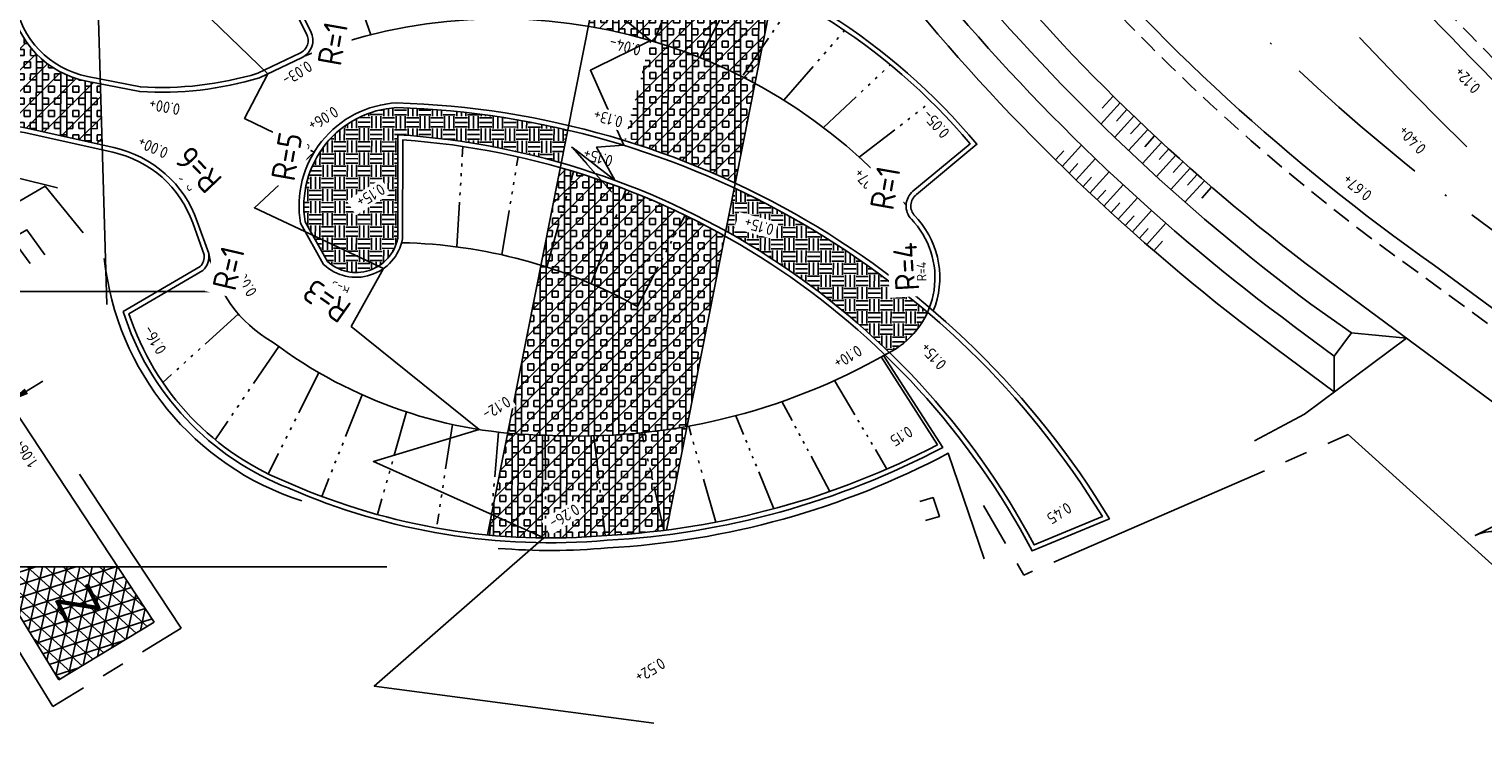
# Model space of a CAD drawing. Header units: metres. Extents: x 121793 to 127505, y 451003 to 453667.
# Tile 18 of 40: x 122146 to 122222, y 452541 to 452578. Entities that reach past the tile are written whole.
import ezdxf

# ---------------------------------------------------------------- set-up
doc = ezdxf.new("R2010")
doc.units = ezdxf.units.M
doc.header["$LTSCALE"] = 4
for name, pattern in [('DASHED2', [0.375, 0.25, -0.125]), ('ONTWERPAS', [3, 2, -0.5, 0, -0.5]), ('PROFIEL', [3.8999999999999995, 3, -0.3, 0.3, -0.3]), ('STIPPELFIJN', [0.375, 0.25, -0.125]), ('STREEP-4X-PUNT', [1.3100000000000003, 0.65, -0.1, 0.04, -0.1, 0.04, -0.1, 0.04, -0.1, 0.04, -0.1])]:
    doc.linetypes.add(name, pattern=pattern)
for name, color, linetype in [('A-NW-SCHEIDING-LIJN', 2, 'DASHED2'), ('WEG-AS-ONTWERP', 2, 'ONTWERPAS'), ('WEG-NW-ARCERING18', 1, 'Continuous'), ('WEG-NW-BAND-10x20', 7, 'STREEP-4X-PUNT'), ('WEG-NW-BAND-15_25', 7, 'FENCELINE1'), ('WEG-NW-BERM', 3, 'Continuous'), ('WEG-NW-HOOGTE ROTONDE', 4, 'Continuous'), ('WEG-NW-ONTGRAVEN WATERCOMPENSATIE', 1, 'Continuous'), ('WEG-NW-ONTGRAVEN WATERCOMPENSATIE KANT', 3, 'Continuous'), ('WEG-NW-STRAATBAKSTENEN', 1, 'Continuous'), ('WEG-NW-VERHARDEBERM', 42, 'STIPPELFIJN'), ('WEG-NW-VERHARDING', 42, 'Continuous'), ('WEG-NW-VERHARDINGSTYPE', 2, 'Continuous'), ('WEG-NW-WATERGANG', 5, 'Continuous'), ('WEG-NW-WERKGRENS', 10, 'PROFIEL'), ('WEG-XX-BEMATING25', 7, 'Continuous'), ('WEG-XX-HULPLIJNEN', 40, 'Continuous'), ('WEG-XX-TEKST25 RADIUS', 7, 'Continuous'), ('WEG-XX-TEKST25 RADIUS 1 op 200', 7, 'Continuous')]:
    doc.layers.add(name, color=color, linetype=linetype)
doc.layers.add('WEG-NW-HULPLIJNEN', color=40, linetype='Continuous', plot=False)
doc.styles.add('ontwerpbestand sloot WK$0$50MM-500', font='provutr.shx', dxfattribs={"height": 2.5})
doc.styles.add('ontwerpbestand sloot WK$0$DIMENSIE', font='provutr.shx')
doc.styles.add('STANDAARD', font='isocp2.shx')
doc.linetypes.add('FENCELINE1', pattern='A,6.35,-2.54,[133,ltypeshp.shx,S=2.54,R=0,X=-2.54,Y=0],-2.54,25.4', length=36.83)
doc.dimstyles.new('ontwerpbestand sloot WK$0$WVV500', dxfattribs={"dimtxt": 1.25, "dimasz": 1, "dimexe": 0, "dimexo": 2, "dimgap": 0.5, "dimtad": 1, "dimzin": 0, "dimdsep": 46, "dimtxsty": 'ontwerpbestand sloot WK$0$DIMENSIE', "dimcen": 0, "dimdle": 1.25, "dimclrd": 256, "dimclre": 256, "dimclrt": 256, "dimaunit": 2, "dimadec": 0, "dimazin": 0, "dimtfac": 1, "dimtdec": 3, "dimtix": 1, "dimtmove": 2, "dimatfit": 3, "dimfxl": 0, "dimtolj": 1, "dimtzin": 0, "dimarcsym": 0})
pattern_1 = [(359.9147, (0, 0), (0.6359446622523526, 0.6340539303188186), [0.6349999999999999, -0.6349999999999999]), (359.9147, (0.0003545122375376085, 0.2381247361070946), (0.6359446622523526, 0.6340539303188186), [0.6349999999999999, -0.6349999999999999]), (359.9147, (0.000709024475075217, 0.4762494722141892), (0.6359446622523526, 0.6340539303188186), [0.6349999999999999, -0.6349999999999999]), (89.91470000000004, (0.08020210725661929, 0.5555062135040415), (-0.6340539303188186, 0.6359446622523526), [0.6349999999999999, -0.6349999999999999]), (89.91470000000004, (0.3183268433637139, 0.5551517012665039), (-0.6340539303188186, 0.6359446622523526), [0.6349999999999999, -0.6349999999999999]), (89.91470000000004, (0.5564515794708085, 0.5547971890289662), (-0.6340539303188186, 0.6359446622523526), [0.6349999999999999, -0.6349999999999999])]
pattern_2 = [(44.91470000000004, (0, 0), (-0.560429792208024, 0.562100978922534), [])]

# ---------------------------------------------------------------- blocks, each defined once
blk = doc.blocks.new('*D93')
at = {"layer": 'Defpoints', "color": 0, "linetype": 'Continuous', "transparency": 16777216}
for p in [(122145.6411842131, 452556.8970159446), (122139.9335063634, 452555.8228669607), (122141.009492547, 452554.0638392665)]:
    blk.add_point(p, dxfattribs=at)
at = {"layer": 'WEG-XX-BEMATING25', "linetype": 'Continuous', "lineweight": -2, "transparency": 16777216}
for p, q in [((122145.4182586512, 452559.1778554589), (122146.271319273, 452559.699667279)), ((122144.5975605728, 452558.6031371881), (122144.5651980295, 452558.6560436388)), ((122139.0804457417, 452555.3010551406), (122138.22738512, 452554.7792433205)), ((122139.9658689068, 452555.7699605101), (122139.9335063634, 452555.8228669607))]:
    blk.add_line(p, q, dxfattribs=at)
at = {"layer": 'WEG-XX-BEMATING25', "linetype": 'Continuous', "transparency": 16777216}
for points in [[(122145.3312900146, 452559.3200322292), (122145.5052272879, 452559.0356786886), (122144.5651980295, 452558.6560436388)], [(122138.993477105, 452555.4432319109), (122139.1674143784, 452555.1588783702), (122139.9335063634, 452555.8228669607)]]:
    blk.add_solid(points, dxfattribs=at)
at = {"layer": 'WEG-XX-BEMATING25', "linetype": 'Continuous', "transparency": 16777216, "insert": (122142.9418161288, 452556.3935797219), "char_height": 1.25, "attachment_point": 5, "rotation": 211.45386346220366, "style": 'ontwerpbestand sloot WK$0$DIMENSIE', "bg_fill": 3, "box_fill_scale": 1.1, "bg_fill_color": 256, "bg_fill_true_color": 13158600, "bg_fill_transparency": 0}
blk.add_mtext('\\A1;5.45', dxfattribs=at)
at = {"layer": 'WEG-XX-BEMATING25', "linetype": 'Continuous', "lineweight": -2, "transparency": 16777216}
blk.add_line((122144.5651980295, 452558.6560436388), (122139.9335063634, 452555.8228669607), dxfattribs=at)

msp = doc.modelspace()

# ---------------------------------------------------------------- hatches: boundary and pattern name
at = {"layer": 'WEG-NW-ARCERING18'}
h = msp.add_hatch(dxfattribs=at)
h.set_pattern_fill('BOX', color=256, scale=0.05, angle=359.9147, style=0)
h.set_pattern_definition([(89.91470000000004, (122144.6826523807, 452583.0618400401), (-1.269998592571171, 0.001890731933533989), []), (89.91470000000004, (122145.0001520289, 452583.0613673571), (-1.269998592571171, 0.001890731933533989), []), (359.9147, (122144.6826523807, 452583.0618400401), (0.001890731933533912, 1.269998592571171), [-0.3174999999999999, 0.3174999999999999]), (359.9147, (122144.6831250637, 452583.3793396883), (0.001890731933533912, 1.269998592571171), [-0.3174999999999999, 0.3174999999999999]), (359.9147, (122144.6835977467, 452583.6968393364), (0.001890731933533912, 1.269998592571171), [0.3174999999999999, -0.3174999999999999]), (359.9147, (122144.6840704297, 452584.0143389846), (0.001890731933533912, 1.269998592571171), [0.3174999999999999, -0.3174999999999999]), (89.91470000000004, (122145.317651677, 452583.0608946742), (-1.269998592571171, 0.001890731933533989), [0.3174999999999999, -0.3174999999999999]), (89.91470000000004, (122145.6351513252, 452583.0604219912), (-1.269998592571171, 0.001890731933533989), [0.3174999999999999, -0.3174999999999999])])
edge = h.paths.add_edge_path()
edge.add_arc((122152.3329014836, 452571.8272561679), 13.86265331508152, 112.1129413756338, 130.7094385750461)
edge.add_line((122143.2913561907, 452582.3355203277), (122144.8795356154, 452582.1448858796))
edge.add_arc((122149.5219175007, 452580.2879285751), 4.999999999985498, 118.7818922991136, 158.1985420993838, ccw=False)
edge = h.paths.add_edge_path()
edge.add_arc((122144.2777225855, 452568.0518994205), 4.999999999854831, 137.7509182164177, 196.8363971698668)
edge.add_arc((122152.3329014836, 452571.8272561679), 13.86265331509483, 130.709438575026, 202.1360910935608, ccw=False)
edge.add_line((122143.2913561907, 452582.3355203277), (122144.8795356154, 452582.1448858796))
edge.add_arc((122149.5219175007, 452580.287928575), 4.999999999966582, 158.1985420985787, 258.8666788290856)
edge.add_line((122148.5564544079, 452575.3820259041), (122149.2866405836, 452575.2383280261))
edge.add_line((122149.2866405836, 452575.2383280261), (122149.3780717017, 452572.041210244))
edge.add_line((122149.3780717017, 452572.041210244), (122145.3615069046, 452572.9330294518))
edge.add_arc((122144.2777240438, 452568.0519010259), 4.999999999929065, 77.4813980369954, 137.7509430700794)
h = msp.add_hatch(dxfattribs=at)
h.set_pattern_fill('ANSI31', color=256, scale=0.25, angle=359.9147, style=0)
h.set_pattern_definition(pattern_2)
edge = h.paths.add_edge_path()
edge.add_arc((122152.3329014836, 452571.8272561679), 13.86265331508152, 112.1129413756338, 130.7094385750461)
edge.add_line((122143.2913561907, 452582.3355203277), (122144.8795356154, 452582.1448858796))
edge.add_arc((122149.5219175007, 452580.2879285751), 4.999999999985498, 118.7818922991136, 158.1985420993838, ccw=False)
edge = h.paths.add_edge_path()
edge.add_arc((122144.2777225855, 452568.0518994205), 4.999999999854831, 137.7509182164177, 196.8363971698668)
edge.add_arc((122152.3329014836, 452571.8272561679), 13.86265331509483, 130.709438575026, 202.1360910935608, ccw=False)
edge.add_line((122143.2913561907, 452582.3355203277), (122144.8795356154, 452582.1448858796))
edge.add_arc((122149.5219175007, 452580.287928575), 4.999999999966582, 158.1985420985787, 258.8666788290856)
edge.add_line((122148.5564544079, 452575.3820259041), (122149.2866405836, 452575.2383280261))
edge.add_line((122149.2866405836, 452575.2383280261), (122149.3780717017, 452572.041210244))
edge.add_line((122149.3780717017, 452572.041210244), (122145.3615069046, 452572.9330294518))
edge.add_arc((122144.2777240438, 452568.0519010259), 4.999999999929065, 77.4813980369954, 137.7509430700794)
h = msp.add_hatch(dxfattribs=at)
h.set_pattern_fill('BOX', color=256, scale=0.05, angle=359.9147, style=0)
h.set_pattern_definition([(89.91470000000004, (122174.783285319, 452575.2623501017), (-1.269998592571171, 0.001890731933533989), []), (89.91470000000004, (122175.1007849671, 452575.2618774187), (-1.269998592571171, 0.001890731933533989), []), (359.9147, (122174.783285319, 452575.2623501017), (0.001890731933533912, 1.269998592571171), [-0.3174999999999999, 0.3174999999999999]), (359.9147, (122174.783758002, 452575.5798497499), (0.001890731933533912, 1.269998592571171), [-0.3174999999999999, 0.3174999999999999]), (359.9147, (122174.7842306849, 452575.897349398), (0.001890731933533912, 1.269998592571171), [0.3174999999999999, -0.3174999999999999]), (359.9147, (122174.7847033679, 452576.2148490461), (0.001890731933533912, 1.269998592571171), [0.3174999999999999, -0.3174999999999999]), (89.91470000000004, (122175.4182846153, 452575.2614047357), (-1.269998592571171, 0.001890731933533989), [0.3174999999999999, -0.3174999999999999]), (89.91470000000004, (122175.7357842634, 452575.2609320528), (-1.269998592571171, 0.001890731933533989), [0.3174999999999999, -0.3174999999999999])])
h.paths.add_polyline_path([(122175.7373219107, 452583.064364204), (122174.783285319, 452578.2512277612, -0.08279438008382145), (122183.4807900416, 452575.2623501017), (122184.4572472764, 452580.1885992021, 0.07176707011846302)])
h = msp.add_hatch(dxfattribs=at)
h.set_pattern_fill('ANSI31', color=256, scale=0.25, angle=359.9147, style=0)
h.set_pattern_definition(pattern_2)
h.paths.add_polyline_path([(122175.7373219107, 452583.064364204), (122174.783285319, 452578.2512277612, -0.08279438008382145), (122183.4807900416, 452575.2623501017), (122184.4572472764, 452580.1885992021, 0.07176707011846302)])
h = msp.add_hatch(dxfattribs=at)
h.set_pattern_fill('BOX', color=256, scale=0.05, angle=359.9147, style=0)
h.set_pattern_definition([(89.91470000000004, (0, 0), (-1.269998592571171, 0.001890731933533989), []), (89.91470000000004, (0.3174996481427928, -0.0004726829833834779), (-1.269998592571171, 0.001890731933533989), []), (359.9147, (0, 0), (0.001890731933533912, 1.269998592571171), [-0.3174999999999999, 0.3174999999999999]), (359.9147, (0.0004726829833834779, 0.3174996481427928), (0.001890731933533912, 1.269998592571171), [-0.3174999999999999, 0.3174999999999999]), (359.9147, (0.0009453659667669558, 0.6349992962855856), (0.001890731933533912, 1.269998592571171), [0.3174999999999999, -0.3174999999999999]), (359.9147, (0.001418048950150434, 0.9524989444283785), (0.001890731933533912, 1.269998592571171), [0.3174999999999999, -0.3174999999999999]), (89.91470000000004, (0.6349992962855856, -0.0009453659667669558), (-1.269998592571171, 0.001890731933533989), [0.3174999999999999, -0.3174999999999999]), (89.91470000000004, (0.9524989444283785, -0.001418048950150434), (-1.269998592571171, 0.001890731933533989), [0.3174999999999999, -0.3174999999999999])])
edge = h.paths.add_edge_path()
edge.add_arc((122162.2227122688, 452532.0361206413), 40.37724531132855, 60.83236359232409, 74.05041477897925)
edge.add_line((122173.3180333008, 452570.8589977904), (122170.5681049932, 452556.9855465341))
edge.add_arc((122172.8740312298, 452581.1554148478), 24.27961758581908, 264.5501912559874, 269.3882516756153)
edge.add_arc((122174.2635284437, 452589.1687223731), 32.33360375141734, 267.0771571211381, 280.0884065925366)
edge.add_line((122179.9273254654, 452557.3350399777), (122181.9012294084, 452567.2934305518))
edge = h.paths.add_edge_path()
edge.add_arc((122170.1689016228, 452550.674450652), 27.96017118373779, 61.56888624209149, 73.68918808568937)
edge.add_line((122178.0214548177, 452577.5092895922), (122176.6875629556, 452572.2685734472))
edge.add_arc((122163.4159556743, 452529.1611472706), 45.10416556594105, 65.04140845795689, 72.88782047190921, ccw=False)
edge.add_line((122182.4482514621, 452570.0531693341), (122183.4807900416, 452575.2623501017))
h = msp.add_hatch(dxfattribs=at)
h.set_pattern_fill('ANSI31', color=256, scale=0.25, angle=359.9147, style=0)
h.set_pattern_definition(pattern_2)
edge = h.paths.add_edge_path()
edge.add_arc((122162.2227122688, 452532.0361206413), 40.37724531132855, 60.83236359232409, 74.05041477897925)
edge.add_line((122173.3180333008, 452570.8589977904), (122170.5681049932, 452556.9855465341))
edge.add_arc((122172.8740312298, 452581.1554148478), 24.27961758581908, 264.5501912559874, 269.3882516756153)
edge.add_arc((122174.2635284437, 452589.1687223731), 32.33360375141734, 267.0771571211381, 280.0884065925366)
edge.add_line((122179.9273254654, 452557.3350399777), (122181.9012294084, 452567.2934305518))
edge = h.paths.add_edge_path()
edge.add_arc((122170.1689016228, 452550.674450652), 27.96017118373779, 61.56888624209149, 73.68918808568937)
edge.add_line((122178.0214548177, 452577.5092895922), (122176.6875629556, 452572.2685734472))
edge.add_arc((122163.4159556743, 452529.1611472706), 45.10416556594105, 65.04140845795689, 72.88782047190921, ccw=False)
edge.add_line((122182.4482514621, 452570.0531693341), (122183.4807900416, 452575.2623501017))
h = msp.add_hatch(dxfattribs=at)
h.set_pattern_fill('BOX', color=256, scale=0.05, angle=359.9147, style=0)
h.set_pattern_definition([(89.91470000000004, (122169.5135015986, 452551.5074889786), (-1.269998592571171, 0.001890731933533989), []), (89.91470000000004, (122169.8310012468, 452551.5070162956), (-1.269998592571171, 0.001890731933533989), []), (359.9147, (122169.5135015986, 452551.5074889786), (0.001890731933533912, 1.269998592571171), [-0.3174999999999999, 0.3174999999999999]), (359.9147, (122169.5139742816, 452551.8249886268), (0.001890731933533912, 1.269998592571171), [-0.3174999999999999, 0.3174999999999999]), (359.9147, (122169.5144469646, 452552.1424882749), (0.001890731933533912, 1.269998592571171), [0.3174999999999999, -0.3174999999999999]), (359.9147, (122169.5149196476, 452552.459987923), (0.001890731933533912, 1.269998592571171), [0.3174999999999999, -0.3174999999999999]), (89.91470000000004, (122170.1485008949, 452551.5065436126), (-1.269998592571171, 0.001890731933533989), [0.3174999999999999, -0.3174999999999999]), (89.91470000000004, (122170.4660005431, 452551.5060709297), (-1.269998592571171, 0.001890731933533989), [0.3174999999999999, -0.3174999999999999])])
h.paths.add_polyline_path([(122179.9273254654, 452557.3350399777, -0.05683335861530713), (122172.614802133, 452556.8771811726, -0.02111315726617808), (122170.5681049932, 452556.9855465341), (122169.5135015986, 452551.6650482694, 0.04616637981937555), (122175.7411397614, 452551.6380713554, 0.01850525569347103), (122178.8543967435, 452551.9220900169)])
h = msp.add_hatch(dxfattribs=at)
h.set_pattern_fill('ANSI31', color=256, scale=0.25, angle=359.9147, style=0)
h.set_pattern_definition(pattern_2)
h.paths.add_polyline_path([(122179.9273254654, 452557.3350399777, -0.05683335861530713), (122172.614802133, 452556.8771811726, -0.02111315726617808), (122170.5681049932, 452556.9855465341), (122169.5135015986, 452551.6650482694, 0.04616637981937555), (122175.7411397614, 452551.6380713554, 0.01850525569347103), (122178.8543967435, 452551.9220900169)])
at = {"layer": 'WEG-NW-ONTGRAVEN WATERCOMPENSATIE'}
h = msp.add_hatch(dxfattribs=at)
h.set_pattern_fill('ANSI37', color=256, scale=0.4)
h.set_pattern_definition([(45, (122221.1206008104, 452526.8159741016), (-0.8980256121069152, 0.8980256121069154), []), (135, (122221.1206008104, 452526.8159741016), (-0.8980256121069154, -0.8980256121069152), [])])
h.paths.add_polyline_path([(122224.2269950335, 452553.1976932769), (122221.1206008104, 452551.6366613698, -0.2853596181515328), (122223.223326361, 452551.4501666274), (122245.8970734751, 452534.4128508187, -0.4142135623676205), (122246.4932815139, 452530.2123108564), (122244.8547551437, 452528.0317131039), (122247.9480127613, 452526.8159741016, -0.07164894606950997), (122248.6331996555, 452528.0661844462), (122250.0930994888, 452530.0090608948, 0.4142135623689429), (122249.49689145, 452534.2096008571)])
at = {"layer": 'WEG-NW-STRAATBAKSTENEN'}
h = msp.add_hatch(dxfattribs=at)
h.set_pattern_fill('EARTH', color=256, scale=0.1, angle=359.9147, style=0)
h.set_pattern_definition(pattern_1)
edge = h.paths.add_edge_path()
edge.add_arc((122163.4159556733, 452529.1611472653), 44.85416557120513, 76.736915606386, 88.27638874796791)
edge.add_arc((122165.0609354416, 452568.8574318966), 5.146097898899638, 93.29575252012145, 189.1785182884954)
edge.add_line((122159.9807274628, 452568.0365722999), (122161.1471676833, 452565.9625561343))
edge.add_arc((122162.6452443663, 452567.5989862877), 2.218589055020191, 227.527328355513, 348.63084034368)
edge.add_line((122164.8202989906, 452567.1616365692), (122164.8291191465, 452572.5796738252))
edge.add_arc((122162.2227122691, 452532.0361206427), 40.62724530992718, 74.07963622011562, 86.32171117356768, ccw=False)
edge.add_line((122173.3668070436, 452571.1050624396), (122173.7065181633, 452572.8189128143))
h = msp.add_hatch(dxfattribs=at)
h.set_pattern_fill('EARTH', color=256, scale=0.1, angle=359.9147, style=0)
h.set_pattern_definition(pattern_1)
edge = h.paths.add_edge_path()
edge.add_arc((122188.4867664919, 452565.1121823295), 4.402625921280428, 295.3839333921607, 297.3167452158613)
edge.add_arc((122162.2227122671, 452532.0361206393), 40.62724531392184, 45.87752940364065, 60.94658488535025)
edge.add_line((122181.9523097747, 452567.5511321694), (122182.3982015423, 452569.8006663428))
edge.add_arc((122163.4159566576, 452529.1611468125), 44.85416556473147, 49.57446162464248, 64.96327118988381, ccw=False)
edge.add_arc((122188.4868399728, 452565.1122173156), 4.402626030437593, 295.38287425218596, 335.783898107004, ccw=False)

# ---------------------------------------------------------------- linework, layer by layer
at = {"layer": 'A-NW-SCHEIDING-LIJN', "flags": 128}
msp.add_lwpolyline([(122147.1145339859, 452584.6702230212, 0.4143323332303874), (122139.4920516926, 452566.6036813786, -24.92447296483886)], format="xyb", dxfattribs=at)
at = {"layer": 'WEG-AS-ONTWERP'}
for points in [[(122199.6682677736, 452595.5592800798), (122207.0497278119, 452586.7066169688, 0.05970677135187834), (122241.6632758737, 452554.0377166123), (122268.6639691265, 452534.0504675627), (122293.9257955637, 452516.5498213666)], [(122196.7078078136, 452593.0198615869), (122203.6265007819, 452584.7221999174, 0.05970677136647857), (122220.9332748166, 452568.3877497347), (122268.1953485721, 452533.402024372), (122293.4702207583, 452515.8922108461)]]:
    msp.add_lwpolyline(points, format="xyb", dxfattribs=at)
at = {"layer": 'WEG-NW-BAND-10x20', "ltscale": 0.9, "flags": 128}
for points in [[(122178.2222134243, 452577.4497254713), (122179.9460201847, 452582.0221289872)], [(122180.6039638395, 452576.6143937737), (122182.873549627, 452580.9239255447)], [(122182.8714469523, 452575.6995473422), (122185.5495741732, 452579.6185154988)], [(122184.996390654, 452574.3792337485), (122188.1636850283, 452578.0236258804)], [(122187.059968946, 452572.9559007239), (122190.5552613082, 452576.2358619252)], [(122167.9025160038, 452566.7217566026), (122168.2260954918, 452571.9645732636)], [(122174.9272752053, 452564.7957692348), (122176.7437543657, 452569.7118591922)], [(122177.3435149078, 452563.6087748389), (122179.8376764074, 452568.3684062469)], [(122158.6000674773, 452561.5147990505), (122155.2823209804, 452556.6447362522)], [(122160.7007477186, 452560.1480114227), (122158.0522900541, 452554.8559246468)], [(122162.9637343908, 452558.9904459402), (122160.8483488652, 452553.681180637)], [(122165.2813079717, 452558.0935332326), (122163.7575030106, 452552.7321993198)], [(122167.675129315, 452557.4389385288), (122166.8839394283, 452552.2372516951)], [(122170.0871368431, 452557.0362720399), (122169.6213787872, 452551.6547694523)], [(122178.7249173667, 452551.9056310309), (122177.5740206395, 452557.0050383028)], [(122181.4420394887, 452552.3370377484), (122180.0214138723, 452557.3519235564)]]:
    msp.add_lwpolyline(points, dxfattribs=at)
at = {"layer": 'WEG-NW-BAND-10x20', "ltscale": 0.9}
msp.add_lwpolyline([(122170.2639415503, 452566.3046885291), (122171.1085542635, 452571.4234758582)], dxfattribs=at)
at = {"layer": 'WEG-NW-BAND-10x20', "ltscale": 0.8, "flags": 128}
for points in [[(122187.3989037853, 452553.9414821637), (122184.8908101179, 452558.6314858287)], [(122184.4708561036, 452553.036063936), (122182.483230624, 452557.8973548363)], [(122175.0645422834, 452556.8450420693), (122175.6645200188, 452551.6314041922)]]:
    msp.add_lwpolyline(points, dxfattribs=at)
at = {"layer": 'WEG-NW-BAND-15_25', "ltscale": 0.01}
msp.add_lwpolyline([(122164.7650643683, 452573.9950192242, 0.4446147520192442), (122159.9807274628, 452568.0365722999), (122161.1471676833, 452565.9625561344, 0.583788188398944), (122164.8202989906, 452567.1616365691), (122164.8291191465, 452572.5796738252, -0.2598229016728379), (122198.0734915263, 452551.148804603), (122201.6403583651, 452552.6300886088, 0.2527019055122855)], format="xyb", close=True, dxfattribs=at)
for points in [[(122142.8355653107, 452561.6083509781), (122140.3116076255, 452565.4380110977, -0.6739099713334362), (122145.3073177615, 452572.6889730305), (122149.9418679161, 452571.6599392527, -0.2583747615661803), (122154.1145809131, 452567.96920576), (122154.7029729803, 452566.3107259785, -0.2311596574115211), (122154.4902950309, 452565.6888817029), (122150.4767624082, 452563.3359771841, 0.2282517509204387), (122159.1487182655, 452554.1026800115, 0.2282517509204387)], [(122159.1385194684, 452554.1068720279, 0.1256157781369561), (122175.758864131, 452551.388664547, 0.1082875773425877), (122193.2953892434, 452556.2383604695), (122190.2048158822, 452561.0479553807)]]:
    msp.add_lwpolyline(points, format="xyb", dxfattribs=at)
at = {"layer": 'WEG-NW-BERM'}
for p, q in [((122202.559248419, 452574.2477251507), (122201.5576653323, 452573.1388063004)), ((122202.202522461, 452574.5987288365), (122201.6289087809, 452573.9636432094)), ((122203.2775423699, 452573.5510787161), (122202.2763480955, 452572.4425903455)), ((122202.9175886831, 452573.8985087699), (122202.3710184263, 452573.2933647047)), ((122204.0022870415, 452572.8615743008), (122203.0013833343, 452571.7534076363)), ((122203.6391087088, 452573.205434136), (122203.1131280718, 452572.6230862)), ((122199.5431550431, 452570.9118600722), (122200.5492331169, 452572.0257556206)), ((122204.7334776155, 452572.17920657), (122203.7327664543, 452571.0712530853)), ((122204.3670768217, 452572.5194986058), (122203.8552377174, 452571.952807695)), ((122205.1014890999, 452571.8406978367), (122204.5973473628, 452571.2825291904)), ((122199.1858349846, 452571.2622059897), (122199.6158530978, 452571.7383074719)), ((122199.9020222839, 452570.5632271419), (122200.3579627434, 452571.0680289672)), ((122200.2624359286, 452570.216306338), (122201.2682520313, 452571.3299118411)), ((122205.4711110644, 452571.5039721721), (122204.4656933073, 452570.3908077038)), ((122205.8423434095, 452571.1690294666), (122205.3394570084, 452570.6122506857)), ((122200.6243911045, 452569.8710922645), (122201.0665439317, 452570.3606288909)), ((122200.987892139, 452569.5275897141), (122201.9935261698, 452570.6409936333)), ((122206.2151861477, 452570.8358697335), (122205.2078029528, 452569.7205291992)), ((122206.5896394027, 452570.5044931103), (122206.0815666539, 452569.941972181)), ((122201.352938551, 452569.1857981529), (122201.8086535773, 452569.6903503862)), ((122201.719529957, 452568.845717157), (122202.7250606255, 452569.9590066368)), ((122206.9657034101, 452570.1748998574), (122205.9499125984, 452569.0502506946)), ((122207.3433785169, 452569.8470903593), (122206.8236762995, 452569.2716936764)), ((122202.0876660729, 452568.5073464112), (122202.5507632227, 452569.0200718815)), ((122202.4573467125, 452568.1706857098), (122203.4628530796, 452569.2839482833)), ((122202.8285717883, 452567.8357349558), (122203.2928728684, 452568.3497933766)), ((122203.2013413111, 452567.5024941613), (122204.2069024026, 452568.6158173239)), ((122203.5756553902, 452567.1709634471), (122204.0349825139, 452567.6795148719)), ((122203.9515142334, 452566.8411430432), (122204.9572091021, 452567.9546143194)), ((122204.3289181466, 452566.5130332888), (122204.7770921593, 452567.0092363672)), ((122264.1638172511, 452527.428309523), (122213.4457265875, 452564.9635722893)), ((122214.6430357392, 452562.2197578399), (122217.5242981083, 452561.9451176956)), ((122213.7523481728, 452559.1465895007), (122210.772547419, 452561.3523854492)), ((122217.5242981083, 452561.9451176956), (122212.192, 452557.975)), ((122213.7513617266, 452561.0135809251), (122213.7523481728, 452559.1465895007)), ((122212.192000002, 452557.9750000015), (122209.5911935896, 452556.5854782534))]:
    msp.add_line(p, q, dxfattribs=at)
at = {"layer": 'WEG-NW-BERM', "flags": 128}
for points in [[(122146.407, 452569.896), (122141.5323869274, 452567.0755263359)], [(122146.4047651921, 452569.8947069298), (122148.3891669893, 452567.4582739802)]]:
    msp.add_lwpolyline(points, dxfattribs=at)
for points in [[(122159.8125761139, 452553.4443056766, -0.2962631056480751), (122149.4892156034, 452566.1077208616, -0.2765414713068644)], [(122170.0729920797, 452550.9634776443, 0.04154425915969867), (122175.787216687, 452550.989614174, 0.1089277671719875), (122193.5839792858, 452555.9385445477), (122195.458153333, 452550.4123102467)]]:
    msp.add_lwpolyline(points, format="xyb", dxfattribs=at)
at = {"layer": 'WEG-NW-BERM'}
for centre, radius, start, end in [((122275.0079935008, 452648.1775885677), 103.5107975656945, 219.7997877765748, 233.5057247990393), ((122275.3270705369, 452648.5588275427), 108.4999999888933, 219.8217654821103, 233.4893237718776)]:
    msp.add_arc(centre, radius, start, end, dxfattribs=at)
at = {"layer": 'WEG-NW-ONTGRAVEN WATERCOMPENSATIE KANT', "flags": 128}
msp.add_lwpolyline([(122364.8584185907, 452455.9404331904), (122346.0817928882, 452463.112880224, -0.04883131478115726), (122345.2098364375, 452463.5475737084), (122332.2215372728, 452471.6915464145), (122326.1160119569, 452476.3745392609), (122310.9740767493, 452489.5135530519, 0.04102727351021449), (122309.6528551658, 452490.4823199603), (122291.5552982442, 452501.5948866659, -0.02290732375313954), (122290.797631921, 452502.1093320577), (122277.1496482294, 452512.3195184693, 0.1337031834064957), (122272.2633901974, 452514.2511251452), (122263.9452057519, 452515.1751426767, -0.07503975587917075), (122261.061070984, 452515.9437104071), (122250.6363975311, 452520.4774249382, -0.4845891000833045), (122248.6331996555, 452528.0661844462), (122250.0930994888, 452530.0090608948, 0.4142135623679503), (122249.49689145, 452534.2096008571), (122224.2269950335, 452553.1976932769), (122221.1206008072, 452551.6366613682), (122221.1206008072, 452551.6366613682, -0.2853596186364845), (122223.223326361, 452551.4501666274), (122245.8970734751, 452534.4128508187, -0.4142135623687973), (122246.4932815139, 452530.2123108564), (122241.694206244, 452523.8255642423)], format="xyb", dxfattribs=at)
at = {"layer": 'WEG-NW-VERHARDEBERM', "flags": 128}
for points in [[(122240.7641903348, 452559.890377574), (122241.0123000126, 452560.6509310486), (122238.7757293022, 452561.3805508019, -0.04893576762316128), (122211.0668444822, 452588.6814600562), (122210.494205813, 452588.1190319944)], [(122602.28, 452383.594), (122602.2485386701, 452382.7946188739), (122599.2646863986, 452382.9120546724), (122596.4125483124, 452383.0348653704), (122588.5488145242, 452383.4269648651), (122580.6864863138, 452383.8975783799), (122574.3941167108, 452384.3629024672), (122568.1066084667, 452384.9011184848), (122564.6748075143, 452385.251685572), (122561.2493071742, 452385.6752861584), (122557.8367122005, 452386.1710769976), (122533.0747382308, 452390.1057999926), (122529.2924893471, 452390.7858739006, -0.01258818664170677), (122514.9801901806, 452393.9966835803, -0.03182979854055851), (122477.1293651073, 452406.1823277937, -0.009334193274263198), (122457.9194271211, 452414.4056989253), (122451.6601829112, 452417.2770762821), (122445.4440081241, 452420.2451199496), (122436.6068594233, 452424.5943637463), (122429.914592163, 452427.9419187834), (122423.2586592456, 452431.3744143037), (122417.2097341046, 452434.6615134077), (122393.4330039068, 452448.0768755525), (122385.122649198, 452452.8566298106), (122369.0882783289, 452462.3360599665), (122353.1787028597, 452472.030367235), (122344.8966982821, 452477.2156687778), (122322.5632160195, 452491.4538013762), (122311.1553559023, 452498.9051189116), (122299.7991988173, 452506.4330465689), (122292.7632587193, 452511.1821754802), (122291.0872857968, 452512.334026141), (122265.746476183, 452529.9898830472, -0.01077025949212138), (122243.4807078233, 452546.624839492), (122218.5077214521, 452565.1110795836, -0.05349014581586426), (122201.1222054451, 452580.3543796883), (122201.7108066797, 452580.8962517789)]]:
    msp.add_lwpolyline(points, format="xyb", dxfattribs=at)
at = {"layer": 'WEG-NW-VERHARDING', "linetype": 'Continuous'}
for p, q in [((122243.9650330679, 452547.2616572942), (122218.9836995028, 452565.7540763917)), ((122152.0928573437, 452547.1077411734), (122142.6268223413, 452561.470777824)), ((122147.1119490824, 452544.0875122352), (122137.4129889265, 452559.9434217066)), ((122152.0928573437, 452547.1077411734), (122147.1119490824, 452544.0875122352))]:
    msp.add_line(p, q, dxfattribs=at)
at = {"layer": 'WEG-NW-VERHARDING'}
for points in [[(122147.6855095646, 452584.9681108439, 0.01073475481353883), (122147.1145339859, 452584.6702230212, 0.7007590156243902), (122148.5564544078, 452575.3820259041), (122151.3438546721, 452574.8334760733, 0.08875497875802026), (122157.6030407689, 452575.5553313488), (122159.8208460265, 452576.6176098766, 0.4197077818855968), (122160.2825021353, 452577.9682820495), (122158.5582085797, 452581.4017243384, -0.3201550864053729), (122194.7277685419, 452572.1101905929), (122191.7407330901, 452569.6271134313, 0.3532298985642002)], [(122191.3805240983, 452568.8908785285, 0.318760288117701), (122159.977484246, 452576.7110822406, 0.3153258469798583)], [(122142.6268223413, 452561.470777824), (122140.1028646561, 452565.3004379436, -0.6739099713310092), (122145.3615069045, 452572.9330294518), (122149.9960570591, 452571.903995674, -0.2583747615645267), (122154.3501923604, 452568.0527955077), (122154.9469940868, 452566.3706117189, -0.2479919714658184), (122154.6425323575, 452565.4883366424), (122150.776304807, 452563.2217886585, 0.2246074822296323), (122159.2386380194, 452554.3359490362, -0.2246074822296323)], [(122190.374085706, 452561.1346025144, -0.1441370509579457), (122172.614802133, 452556.8771811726, -0.1601062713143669), (122158.2633421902, 452561.7639838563, -0.2166510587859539), (122154.9469940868, 452566.3706117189, -0.1285157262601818)], [(122159.2386380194, 452554.3359490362, 0.1256474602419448), (122175.7411397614, 452551.6380713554, 0.107283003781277), (122193.0264025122, 452556.3794897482, -2.171607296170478)]]:
    msp.add_lwpolyline(points, format="xyb", dxfattribs=at)
at = {"layer": 'WEG-NW-VERHARDING', "flags": 128}
for points in [[(122164.7617456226, 452574.2452309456, 0.4477289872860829), (122159.7412893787, 452567.9523141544), (122160.9483297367, 452565.80610797, 0.5928342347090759), (122165.0702595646, 452567.1372144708), (122165.078684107, 452572.3122347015, -0.2595636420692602), (122197.9591018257, 452550.8305985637), (122202.0056649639, 452552.511095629, 0.2544916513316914), (122164.7617456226, 452574.2452309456, -0.2544916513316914)], [(122165.0236151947, 452566.9377116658, -0.1224218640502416), (122177.3435149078, 452563.6087748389, 6.886756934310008)]]:
    msp.add_lwpolyline(points, format="xyb", dxfattribs=at)
at = {"layer": 'WEG-NW-VERHARDING'}
msp.add_lwpolyline([(122190.0786234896, 452560.9668660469), (122193.0264025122, 452556.3794897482)], dxfattribs=at)
at = {"layer": 'WEG-NW-VERHARDING', "linetype": 'Continuous'}
for centre, radius, start, end in [((122364.0604729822, 452716.2494405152), 200, 219.821765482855, 233.4893237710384), ((122280.8678608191, 452653.7690149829), 107.593117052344, 220.0631606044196, 234.8885735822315)]:
    msp.add_arc(centre, radius, start, end, dxfattribs=at)
at = {"layer": 'WEG-NW-WATERGANG'}
msp.add_lwpolyline([(122150.9254332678, 452582.0152084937), (122156.9492751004, 452585.4142347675, -0.06048287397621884), (122159.1760906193, 452586.3371584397), (122168.4600152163, 452588.9274615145, -0.2066239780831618), (122173.748009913, 452588.1567377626, 0.1559594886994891), (122186.8909151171, 452584.3741284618, -0.2217531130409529), (122194.2198546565, 452581.0887748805, 0.05795113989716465), (122212.5277164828, 452563.7234361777), (122214.6438205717, 452562.2191999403), (122213.7513617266, 452561.0135809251), (122211.6649329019, 452562.5580587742, -0.05991714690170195), (122193.0680330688, 452580.1274760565, 0.2208867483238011), (122186.9134492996, 452582.8742977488, -0.08017989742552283), (122172.9174753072, 452586.9075432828, 0.2031217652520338), (122168.8631328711, 452587.4826445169), (122159.7546233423, 452584.9412839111, 0.06048287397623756), (122157.5278078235, 452584.0183602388), (122151.7003252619, 452580.7301320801)], format="xyb", dxfattribs=at)
for points in [[(122146.3842353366, 452566.2982112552), (122145.4433804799, 452567.6054529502), (122144.661276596, 452567.1529240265), (122145.6127102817, 452565.8518032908)], [(122192.0945, 452553.4125), (122192.7874340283, 452553.6168863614), (122193.1196142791, 452552.6374117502), (122192.3955498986, 452552.4181857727)]]:
    msp.add_lwpolyline(points, dxfattribs=at)
at = {"layer": 'WEG-XX-HULPLIJNEN', "flags": 128}
for points in [[(122169.5135015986, 452551.6650482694), (122188.6142213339, 452648.02861654)], [(122178.8543967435, 452551.9220900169), (122197.644985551, 452646.7210406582)], [(122149.6163352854, 452563.7097279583), (122149.1045491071, 452581.6056120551)], [(122129.6729482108, 452574.1130357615), (122147.0515135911, 452569.8107040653)], [(122117.0034584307, 452564.389984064), (122155.4824229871, 452564.389984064)], [(122125.7724730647, 452550.0067493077), (122164.2514376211, 452550.0067493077)]]:
    msp.add_lwpolyline(points, dxfattribs=at)

# ---------------------------------------------------------------- next in the draw order: texts
at = {"layer": 'WEG-NW-HOOGTE ROTONDE', "attachment_point": 1, "style": 'STANDAARD', "bg_fill": 3, "box_fill_scale": 1.25, "bg_fill_color": 256, "bg_fill_transparency": 0}
for s, insert, char_height, width, rotation in [('0.12+', (122221.0185585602, 452574.6642999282), 0.6, 1.802647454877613, 134.42907110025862), ('0.00+', (122153.384414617, 452573.5923855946), 0.5999999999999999, 1.829177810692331, 169.6487968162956), ('0.05-', (122193.2625899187, 452572.3218878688), 0.6, 1.829177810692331, 131.88611658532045), ('0.40+', (122218.1783338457, 452571.5011910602), 0.6, 3.890498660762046, 134.42907110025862), ('0.07+', (122189.6552855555, 452569.2597455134), 0.6, 1.829177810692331, 131.88611658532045), ('0.67+', (122215.4070537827, 452569.0666601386), 0.6, 3.890498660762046, 141.58279375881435), ('0.15+', (122184.370774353, 452567.3044160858), 0.6, 1.829177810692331, 164.95678625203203), ('0.10+', (122189.1533790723, 452561.1170113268), 0.6, 1.829177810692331, 212.20826742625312), ('0.15+', (122193.1062254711, 452560.2268197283), 0.6, 1.829177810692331, 132.90949084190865), ('1.06+', (122145.5605343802, 452555.1247482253), 0.5999999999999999, 1.829177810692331, 124.28278615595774), ('0.15', (122191.8012864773, 452556.8889258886), 0.6, 1.829177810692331, 212.20826742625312), ('0.45', (122200.1022810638, 452552.900408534), 0.6, 1.829177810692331, 212.20826742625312)]:
    msp.add_mtext(s, dxfattribs=dict(at, insert=insert, char_height=char_height, width=width, rotation=rotation))
at = {"layer": 'WEG-XX-TEKST25 RADIUS 1 op 200', "insert": (122190.5513133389, 452568.8439914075, -110), "char_height": 0.5, "width": 0.9937524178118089, "attachment_point": 1, "rotation": 77.55188341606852, "style": 'STANDAARD', "bg_fill": 3, "box_fill_scale": 1.25, "bg_fill_color": 256, "bg_fill_transparency": 0}
msp.add_mtext('R=1', dxfattribs=at)

# ---------------------------------------------------------------- next in the draw order: linework, layer by layer
at = {"layer": 'WEG-NW-BAND-10x20', "ltscale": 0.8, "flags": 128}
msp.add_lwpolyline([(122187.6436813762, 452559.7334809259), (122190.3774918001, 452555.1106826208)], dxfattribs=at)
at = {"layer": 'WEG-NW-HULPLIJNEN', "color": 6, "flags": 128}
msp.add_lwpolyline([(122178.2, 452541.828), (122163.5953763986, 452543.7692885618), (122172.4463023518, 452551.5090689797), (122163.5539459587, 452555.5068473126), (122169.0793994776, 452557.1741596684), (122162.3927562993, 452562.5620564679), (122164.0782915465, 452565.5889346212), (122157.3300120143, 452568.7621536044), (122160.4600388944, 452571.6769419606), (122156.8177903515, 452573.4294811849), (122158.0327049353, 452575.7611307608), (122149.1771152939, 452584.3341933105), (122151.4530566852, 452586.8319294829)], dxfattribs=at)
at = {"layer": 'WEG-NW-VERHARDING'}
msp.add_lwpolyline([(122191.7407330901, 452569.6271134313, 0.4356401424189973), (122191.6593845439, 452568.16476984), (122191.7917803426, 452568.0204845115, -0.006731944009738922), (122191.809716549, 452568.0004013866, -0.4964793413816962), (122190.374085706, 452561.1346025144, -0.6149798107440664)], format="xyb", dxfattribs=at)
at = {"layer": 'WEG-NW-WERKGRENS', "flags": 128}
msp.add_lwpolyline([(122222.5303351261, 452549.6579127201), (122214.4714618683, 452556.9091388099), (122197.5333957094, 452549.5710025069), (122195.4268731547, 452553.2049560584)], dxfattribs=at)

# ---------------------------------------------------------------- next in the draw order: dimensions: what is measured, and where the dimension line sits
at = {"layer": 'WEG-XX-BEMATING25', "linetype": 'Continuous'}
dim = msp.add_linear_dim(base=(122139.9335063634, 452555.8228669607), p1=(122145.6411842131, 452556.8970159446), p2=(122141.009492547, 452554.0638392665), angle=211.45386346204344, text='5.45', dimstyle='ontwerpbestand sloot WK$0$WVV500', override={"dimtfill": 1}, dxfattribs=at)
dim.commit()
dim.dimension.update_dxf_attribs({"geometry": '*D93', "text_midpoint": (122142.9418161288, 452556.3935797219), "dimtype": 161})

# ---------------------------------------------------------------- next in the draw order: linework, layer by layer
at = {"layer": 'WEG-NW-WERKGRENS', "flags": 128}
msp.add_lwpolyline([(122148.19481172, 452554.8395521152), (122153.4970097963, 452546.7944027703), (122146.7925237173, 452542.6933107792), (122141.4094083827, 452551.4936551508)], dxfattribs=at)

# ---------------------------------------------------------------- next in the draw order: texts
at = {"layer": 'WEG-NW-HOOGTE ROTONDE', "width": 1.829177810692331, "attachment_point": 1, "style": 'STANDAARD', "bg_fill": 3, "box_fill_scale": 1.25, "bg_fill_color": 256, "bg_fill_transparency": 0}
for s, insert, char_height, rotation in [('0.04-', (122177.4292519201, 452576.6873020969), 0.6, 164.95678625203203), ('0.03-', (122160.427479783, 452575.9745547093), 0.6, 212.20826742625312), ('0.06+', (122161.7944258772, 452573.6026690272), 0.6, 212.20826742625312), ('0.00+', (122152.6529571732, 452571.3093600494), 0.5999999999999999, 156.42734492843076), ('0.15+', (122175.9560143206, 452570.894845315), 0.6, 164.95678625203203), ('0.15+', (122164.2334228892, 452569.553265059), 0.6, 212.20826742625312), ('0.00+', (122156.9965305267, 452564.041246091), 0.6, 121.95258244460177), ('0.16-', (122152.2646395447, 452561.0293493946), 0.6, 121.95258244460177), ('0.12-', (122170.7949469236, 452558.4494136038), 0.6, 212.20826742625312), ('0.26-', (122174.3973027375, 452552.8222954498), 0.6, 212.20826742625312), ('0.52+', (122178.8736833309, 452544.7767460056), 0.6, 212.20826742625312)]:
    msp.add_mtext(s, dxfattribs=dict(at, insert=insert, char_height=char_height, rotation=rotation))
at = {"layer": 'WEG-XX-TEKST25 RADIUS 1 op 200', "insert": (122160.4750345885, 452576.9044579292, -110), "char_height": 0.5, "width": 0.9937524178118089, "attachment_point": 1, "rotation": 77.55188341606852, "style": 'STANDAARD', "bg_fill": 3, "box_fill_scale": 1.25, "bg_fill_color": 256, "bg_fill_transparency": 0}
msp.add_mtext('R=1', dxfattribs=at)

# ---------------------------------------------------------------- next in the draw order: linework, layer by layer
at = {"layer": 'WEG-NW-BAND-10x20', "ltscale": 0.9, "flags": 128}
for points in [[(122172.612652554, 452565.664285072), (122173.999800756, 452570.6576447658)], [(122156.4946147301, 452563.2173372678), (122152.550669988, 452559.6324150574)], [(122172.5304717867, 452556.878228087), (122172.5392169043, 452551.5082982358)]]:
    msp.add_lwpolyline(points, dxfattribs=at)
at = {"layer": 'WEG-NW-HULPLIJNEN', "color": 6, "flags": 128}
msp.add_lwpolyline([(122176.003, 452569.579), (122173.9107192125, 452571.9287084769), (122176.160491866, 452570.197768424), (122175.2094417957, 452571.9312380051), (122176.6258220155, 452572.026000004), (122174.8869931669, 452575.9528939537), (122178.0214548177, 452577.5092895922), (122173.9835861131, 452580.7833934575), (122179.2264438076, 452582.2435603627)], dxfattribs=at)

# ---------------------------------------------------------------- next in the draw order: texts
at = {"layer": 'WEG-NW-VERHARDINGSTYPE', "insert": (122147.5631118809, 452546.8719744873), "char_height": 2, "width": 1.28012759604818, "attachment_point": 1, "rotation": 116.16315213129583, "style": 'ontwerpbestand sloot WK$0$50MM-500', "bg_fill": 3, "box_fill_scale": 1.25, "bg_fill_color": 256, "bg_fill_transparency": 0}
msp.add_mtext('Z', dxfattribs=at)

# ---------------------------------------------------------------- next in the draw order: hatches: boundary and pattern name
at = {"layer": 'WEG-NW-ARCERING18'}
h = msp.add_hatch(dxfattribs=at)
h.set_pattern_fill('NET3', color=256, scale=0.2, angle=257.6794, style=0)
h.set_pattern_definition([(257.6794, (122132.495604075, 452564.389984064), (0.6203752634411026, -0.1354973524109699), []), (317.6794, (122132.495604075, 452564.389984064), (0.427531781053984, 0.4695120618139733), []), (17.67939999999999, (122132.495604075, 452564.389984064), (-0.1928434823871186, 0.6050094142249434), [])])
h.paths.add_polyline_path([(122150.182250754, 452550.0067493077), (122143.4911889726, 452550.0067493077), (122147.1119490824, 452544.0875122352), (122152.0928573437, 452547.1077411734)])

# ---------------------------------------------------------------- next in the draw order: texts
at = {"layer": 'WEG-NW-HOOGTE ROTONDE', "insert": (122176.4753397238, 452572.9316938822), "char_height": 0.6, "width": 1.829177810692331, "attachment_point": 1, "rotation": 164.95678625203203, "style": 'STANDAARD', "bg_fill": 3, "box_fill_scale": 1.25, "bg_fill_color": 256, "bg_fill_transparency": 0}
msp.add_mtext('0.13+', dxfattribs=at)

# ---------------------------------------------------------------- next in the draw order: linework, layer by layer
at = {"layer": 'WEG-NW-BAND-15_25', "ltscale": 0.01}
msp.add_lwpolyline([(122192.8038521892, 452563.3771857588, 0.2798415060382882), (122192.0173398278, 452568.1424812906), (122191.8414433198, 452568.3361310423, -0.4493647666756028), (122191.9261545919, 452569.4561520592), (122195.0802622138, 452572.0781137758, 0.3246439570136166), (122158.2116607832, 452581.5347222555), (122160.0590927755, 452577.8560846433, -0.4197077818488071), (122159.7128506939, 452576.8430805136), (122157.5125962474, 452575.7892084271, -0.08824354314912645), (122151.3758467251, 452575.0819752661), (122148.6047275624, 452575.6273210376, -0.700759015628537), (122147.2349031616, 452584.4511082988, -0.01073475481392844), (122147.7963624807, 452584.7440313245, 0.01073475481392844)], format="xyb", dxfattribs=at)

# ---------------------------------------------------------------- next in the draw order: texts
at = {"layer": 'WEG-XX-TEKST25 RADIUS', "char_height": 1.249999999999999, "attachment_point": 1, "style": 'STANDAARD', "bg_fill": 3, "box_fill_scale": 1.25, "bg_fill_color": 256, "bg_fill_transparency": 0}
for s, insert, width, rotation in [('R=1', (122160.6127634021, 452576.3352425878, -110), 2.492002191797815, 79.98001828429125), ('R=1', (122189.4791202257, 452568.7963206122, -110), 2.492002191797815, 79.98001828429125), ('R=4', (122190.8272196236, 452564.3852665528, -110), 2.492002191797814, 93.2757006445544)]:
    msp.add_mtext(s, dxfattribs=dict(at, insert=insert, width=width, rotation=rotation))
at = {"layer": 'WEG-XX-TEKST25 RADIUS 1 op 200', "char_height": 0.5, "width": 0.9937524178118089, "attachment_point": 1, "style": 'STANDAARD', "bg_fill": 3, "box_fill_scale": 1.25, "bg_fill_color": 256, "bg_fill_transparency": 0}
for s, insert, rotation in [('R=5', (122159.3875881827, 452571.3706753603, -110), 64.82771591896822), ('R=6', (122153.9553121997, 452569.5818976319, -110), 128.7554527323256), ('R=1', (122155.0232298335, 452565.2034141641, -110), 77.55188341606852), ('R=3', (122162.1595830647, 452564.1308891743, -110), 157.7180267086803)]:
    msp.add_mtext(s, dxfattribs=dict(at, insert=insert, rotation=rotation))

# ---------------------------------------------------------------- next in the draw order: linework, layer by layer
at = {"layer": 'WEG-NW-BAND-10x20', "ltscale": 0.9, "flags": 128}
for points in [[(122163.4213818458, 452577.8082330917), (122161.7873995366, 452582.3820653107)], [(122188.9374298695, 452571.3991586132), (122192.6939663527, 452574.3097418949)]]:
    msp.add_lwpolyline(points, dxfattribs=at)

# ---------------------------------------------------------------- next in the draw order: texts
at = {"layer": 'WEG-XX-TEKST25 RADIUS', "char_height": 1.249999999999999, "attachment_point": 1, "style": 'STANDAARD', "bg_fill": 3, "box_fill_scale": 1.25, "bg_fill_color": 256, "bg_fill_transparency": 0}
for s, insert, width, rotation in [('R=5', (122158.1923087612, 452570.3171639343), 2.492002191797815, 79.98001828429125), ('R=6', (122154.8125466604, 452569.4151161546), 2.492002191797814, 133.5440258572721), ('R=1', (122155.1200774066, 452564.6447902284), 2.492002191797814, 76.90913827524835), ('R=3', (122161.758652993, 452562.6732851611), 2.492002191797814, 144.79587137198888)]:
    msp.add_mtext(s, dxfattribs=dict(at, insert=insert, width=width, rotation=rotation))
at = {"layer": 'WEG-XX-TEKST25 RADIUS 1 op 200', "insert": (122191.9423909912, 452564.9215826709), "char_height": 0.4999999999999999, "width": 0.9937524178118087, "attachment_point": 1, "rotation": 90.67977664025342, "style": 'STANDAARD', "bg_fill": 3, "box_fill_scale": 1.25, "bg_fill_color": 256, "bg_fill_transparency": 0}
msp.add_mtext('R=4', dxfattribs=at)

doc.saveas('drawing.dxf')
